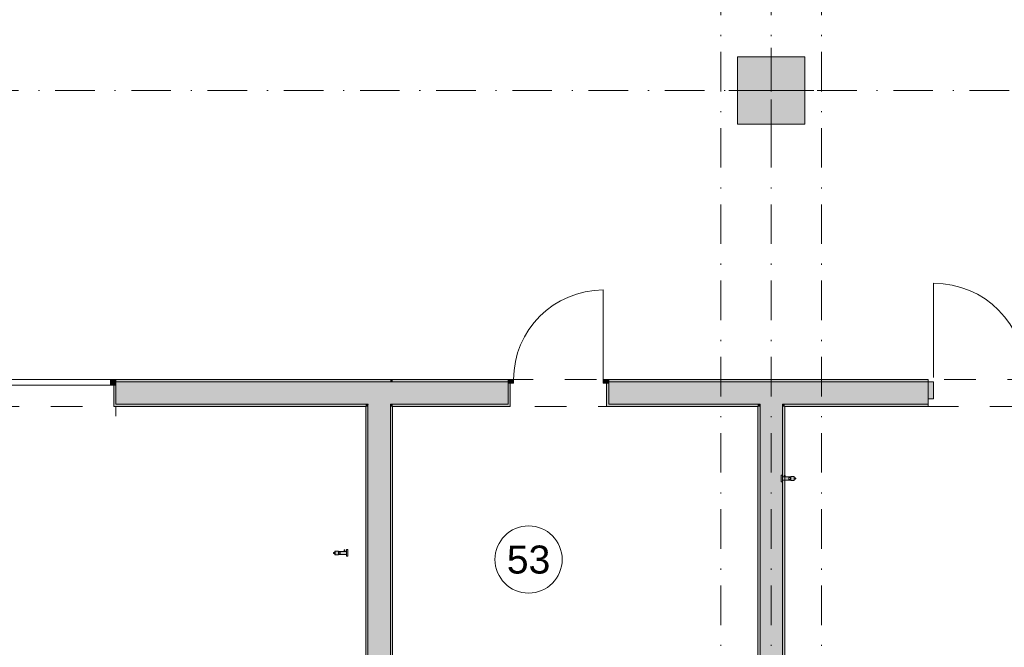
# Model space of a CAD drawing. Header units: millimetres. Extents: x 0 to 1184, y 0 to 836.
# Tile 125 of 241: x 734 to 822, y 490 to 546. Entities that reach past the tile are written whole.
import ezdxf
from ezdxf.xclip import XClip

# ---------------------------------------------------------------- set-up
doc = ezdxf.new("R2010")
doc.units = ezdxf.units.MM
doc.header["$MEASUREMENT"] = 0
doc.header["$XCLIPFRAME"] = 0
doc.linetypes.add('Штриховая', pattern=[5.644444, 2.822222, -2.822222])
doc.linetypes.add('Штрихпунктирная', pattern=[6.702778, 3.527778, -1.763889, 0, -1.411111])
for name, color, linetype in [('Интерьер - Мебель', 7, 'Continuous'), ('Интерьер - Оборудование', 7, 'Continuous'), ('Конструктив - Колонны', 7, 'Continuous'), ('Конструктив - Навесные Стены', 7, 'Continuous'), ('Конструктив - Стены Блок 200 нов', 7, 'Continuous'), ('Элемент Модели - Зона', 7, 'Continuous'), ('Элемент Модели - Оси', 7, 'Continuous')]:
    doc.layers.add(name, color=color, linetype=linetype)
doc.styles.add('СГЕНЕРИР_СТИЛЬ_3', font='txt')

# ---------------------------------------------------------------- blocks, each defined once
blk = doc.blocks.new('Чертеж_4_4', base_point=(-278.479, 89.564))
at = {"layer": 'Интерьер - Оборудование', "linetype": 'Continuous', "lineweight": 0, "true_color": 0xe5e5e5}
for points in [[(802.687, 505.113), (802.675, 505.113), (802.665, 505.078), (802.527, 505.078), (802.527, 505.146), (802.527, 505.194), (802.527, 505.226), (802.527, 505.24), (802.407, 505.24), (802.407, 505.226), (802.407, 505.194), (802.407, 505.146), (802.407, 505.086), (802.407, 505.016), (802.407, 504.941), (802.407, 504.866), (802.407, 504.796), (802.407, 504.736), (802.407, 504.688), (802.407, 504.656), (802.407, 504.642), (802.527, 504.642), (802.527, 504.656), (802.527, 504.688), (802.527, 504.736), (802.527, 504.796), (803.192, 504.803), (803.258, 504.801), (803.258, 504.783), (803.258, 504.771), (803.563, 504.771), (803.573, 504.775), (803.578, 504.786), (803.578, 504.798), (803.578, 504.812), (803.578, 504.831), (803.578, 504.855), (803.578, 504.882), (803.616, 504.89), (803.658, 504.89), (803.676, 504.892), (803.686, 504.896), (803.694, 504.902), (803.706, 504.918), (803.711, 504.947), (803.709, 504.957), (803.705, 504.967), (803.699, 504.975), (803.683, 504.987), (803.654, 504.992), (803.605, 504.992), (803.578, 504.992), (803.578, 505.027), (803.578, 505.051), (803.578, 505.07), (803.578, 505.084), (803.578, 505.096), (803.573, 505.106), (803.563, 505.111), (803.258, 505.111), (803.258, 505.099), (803.258, 505.083), (803.198, 505.081), (802.785, 505.078), (802.785, 505.113), (802.764, 505.113), (802.764, 505.215), (802.747, 505.215), (802.729, 505.215), (802.711, 505.215), (802.696, 505.215)], [(763.454, 498.471), (763.454, 498.573), (763.429, 498.573), (763.411, 498.573), (763.394, 498.573), (763.381, 498.573), (763.377, 498.471), (763.365, 498.471), (763.356, 498.437), (762.948, 498.437), (762.883, 498.439), (762.883, 498.457), (762.883, 498.469), (762.578, 498.469), (762.567, 498.465), (762.563, 498.454), (762.563, 498.442), (762.563, 498.428), (762.563, 498.409), (762.563, 498.385), (762.563, 498.358), (762.536, 498.35), (762.494, 498.35), (762.457, 498.345), (762.442, 498.333), (762.436, 498.325), (762.431, 498.315), (762.429, 498.305), (762.434, 498.276), (762.446, 498.261), (762.455, 498.254), (762.464, 498.25), (762.475, 498.248), (762.524, 498.248), (762.563, 498.248), (762.563, 498.213), (762.563, 498.19), (762.563, 498.17), (762.563, 498.156), (762.563, 498.144), (762.567, 498.134), (762.578, 498.129), (762.883, 498.129), (762.883, 498.141), (762.883, 498.157), (762.943, 498.159), (763.613, 498.162), (763.613, 498.094), (763.613, 498.046), (763.613, 498.014), (763.613, 498), (763.733, 498), (763.733, 498.014), (763.733, 498.046), (763.733, 498.094), (763.733, 498.155), (763.733, 498.225), (763.733, 498.299), (763.733, 498.374), (763.733, 498.444), (763.733, 498.505), (763.733, 498.552), (763.733, 498.584), (763.733, 498.599), (763.613, 498.599), (763.613, 498.584), (763.613, 498.552), (763.613, 498.505), (763.613, 498.444), (763.475, 498.437), (763.475, 498.471)]]:
    blk.add_hatch(color=254, dxfattribs=at).paths.add_polyline_path(points)
at = {"layer": 'Конструктив - Колонны', "linetype": 'Continuous', "lineweight": 0, "true_color": 0x000000}
blk.add_hatch(color=18, dxfattribs=at).paths.add_polyline_path([(798.521, 536.564), (804.521, 536.564), (804.521, 542.564), (798.521, 542.564)])
at = {"layer": 'Конструктив - Навесные Стены', "linetype": 'Continuous', "lineweight": 0, "true_color": 0x000000}
blk.add_hatch(color=18, dxfattribs=at).paths.add_polyline_path([(816.021, 512.064), (816.021, 513.564), (815.521, 513.564), (815.521, 512.064)])
at = {"layer": 'Конструктив - Стены Блок 200 нов', "linetype": 'Continuous', "lineweight": 0, "true_color": 0x000000}
for points in [[(742.516, 513.764), (742.516, 513.264), (743.016, 513.264), (743.016, 513.764)], [(743.016, 513.564), (767.518, 513.564), (767.518, 513.764), (743.016, 513.764)], [(743.016, 513.564), (743.016, 513.264), (743.016, 511.564), (765.518, 511.564), (765.518, 513.564)], [(765.518, 511.564), (767.518, 513.564), (765.518, 513.564)], [(765.518, 511.564), (767.518, 511.564), (767.518, 513.564)], [(767.518, 513.564), (767.718, 513.764), (767.518, 513.764)], [(767.518, 513.564), (767.718, 513.564), (767.718, 513.764)], [(767.518, 513.564), (767.518, 511.564), (767.718, 511.564), (767.718, 513.564)], [(767.718, 513.564), (778.02, 513.564), (778.02, 513.764), (767.718, 513.764)], [(767.718, 513.564), (767.718, 511.564), (778.02, 511.564), (778.02, 513.464), (778.02, 513.564)], [(778.02, 513.464), (778.52, 513.464), (778.52, 513.764), (778.02, 513.764)], [(778.02, 511.364), (778.22, 511.364), (778.22, 513.464), (778.02, 513.464), (778.02, 511.564)], [(787.02, 513.764), (786.52, 513.764), (786.52, 513.464), (787.02, 513.464)], [(786.82, 511.364), (787.02, 511.364), (787.02, 511.564), (787.02, 513.464), (786.82, 513.464)], [(787.02, 513.564), (815.521, 513.564), (815.521, 513.764), (787.02, 513.764)], [(787.02, 513.564), (787.02, 513.464), (787.02, 511.564), (800.521, 511.564), (800.521, 513.564)], [(800.521, 511.564), (802.521, 511.564), (802.521, 513.564), (800.521, 513.564)], [(802.521, 511.564), (815.521, 511.564), (815.521, 513.564), (802.521, 513.564)], [(742.816, 511.364), (743.016, 511.364), (743.016, 511.564), (743.016, 513.264), (742.816, 513.264)], [(743.016, 511.564), (743.016, 511.364), (765.318, 511.364), (765.318, 511.564)], [(765.318, 511.364), (765.518, 511.564), (765.318, 511.564)], [(765.318, 511.364), (765.518, 511.364), (765.518, 511.564)], [(765.318, 511.364), (765.318, 455.064), (765.518, 455.064), (765.518, 511.364)], [(765.518, 511.564), (765.518, 455.064), (767.518, 455.064), (767.518, 511.564)], [(767.518, 511.564), (767.518, 511.364), (767.718, 511.364), (767.718, 511.564)], [(767.518, 511.364), (767.518, 455.064), (767.718, 455.064), (767.718, 511.364)], [(767.718, 511.564), (767.718, 511.364), (778.02, 511.364), (778.02, 511.564)], [(787.02, 511.564), (787.02, 511.364), (800.321, 511.364), (800.321, 511.564)], [(800.321, 511.364), (800.521, 511.364), (800.521, 511.564), (800.321, 511.564)], [(800.321, 511.364), (800.321, 455.064), (800.521, 455.064), (800.521, 511.364)], [(800.521, 511.364), (802.521, 511.364), (802.521, 511.564), (800.521, 511.564)], [(802.521, 455.064), (802.521, 511.364), (800.521, 511.364), (800.521, 455.064)], [(802.521, 511.364), (802.721, 511.364), (802.721, 511.564), (802.521, 511.564)], [(802.721, 455.064), (802.721, 511.364), (802.521, 511.364), (802.521, 455.064)], [(802.721, 511.364), (815.521, 511.364), (815.521, 511.564), (802.721, 511.564)]]:
    blk.add_hatch(color=18, dxfattribs=at).paths.add_polyline_path(points)
at = {"layer": 'Интерьер - Мебель', "color": 7, "linetype": 'Continuous', "lineweight": 15, "flags": 128}
blk.add_lwpolyline([(712.016, 511.364), (688.718, 511.364), (688.718, 452.764), (765.318, 452.764), (765.318, 511.364), (743.016, 511.364), (743.016, 510.514)], dxfattribs=at)
at = {"layer": 'Интерьер - Оборудование', "color": 7, "linetype": 'Continuous', "lineweight": 15}
for p, q in [((802.527, 505.078), (802.527, 504.803)), ((802.665, 505.078), (802.785, 505.078)), ((802.687, 505.113), (802.764, 505.113)), ((803.098, 504.856), (803.098, 505.026)), ((803.101, 505.041), (803.176, 505.041)), ((803.176, 504.841), (803.101, 504.841)), ((803.258, 505.081), (803.258, 504.801)), ((803.563, 505.111), (803.563, 504.771)), ((803.578, 504.992), (803.578, 504.89)), ((762.578, 498.469), (762.578, 498.129)), ((762.883, 498.439), (762.883, 498.159)), ((763.475, 498.437), (763.356, 498.437)), ((763.454, 498.471), (763.377, 498.471)), ((763.613, 498.437), (763.613, 498.162)), ((762.563, 498.35), (762.563, 498.248)), ((763.039, 498.399), (762.964, 498.399)), ((762.964, 498.199), (763.039, 498.199)), ((763.043, 498.214), (763.043, 498.384))]:
    blk.add_line(p, q, dxfattribs=at)
at = {"layer": 'Интерьер - Оборудование', "color": 7, "linetype": 'Continuous', "lineweight": 15, "flags": 128}
for points in [[(802.687, 505.113), (802.687, 505.215), (802.711, 505.215), (802.729, 505.215), (802.747, 505.215), (802.759, 505.215), (802.764, 505.113), (802.775, 505.113), (802.785, 505.078), (803.192, 505.078), (803.258, 505.081), (803.258, 505.099), (803.258, 505.111), (803.563, 505.111), (803.573, 505.106), (803.578, 505.096), (803.578, 505.084), (803.578, 505.07), (803.578, 505.051), (803.578, 505.027), (803.578, 505), (803.605, 504.992), (803.646, 504.992), (803.683, 504.987), (803.699, 504.975), (803.705, 504.967), (803.709, 504.957), (803.711, 504.947), (803.706, 504.918), (803.694, 504.902), (803.686, 504.896), (803.676, 504.892), (803.666, 504.89), (803.616, 504.89), (803.578, 504.89), (803.578, 504.855), (803.578, 504.831), (803.578, 504.812), (803.578, 504.798), (803.578, 504.786), (803.573, 504.775), (803.563, 504.771), (803.258, 504.771), (803.258, 504.783), (803.258, 504.799), (803.198, 504.801), (802.527, 504.803), (802.527, 504.736), (802.527, 504.688), (802.527, 504.656), (802.527, 504.642), (802.407, 504.642), (802.407, 504.656), (802.407, 504.688), (802.407, 504.736), (802.407, 504.796), (802.407, 504.866), (802.407, 504.941), (802.407, 505.016), (802.407, 505.086), (802.407, 505.146), (802.407, 505.194), (802.407, 505.226), (802.407, 505.24), (802.527, 505.24), (802.527, 505.226), (802.527, 505.194), (802.527, 505.146), (802.527, 505.086), (802.665, 505.078), (802.665, 505.113)], [(763.454, 498.471), (763.454, 498.573), (763.429, 498.573), (763.411, 498.573), (763.394, 498.573), (763.381, 498.573), (763.377, 498.471), (763.365, 498.471), (763.356, 498.437), (762.948, 498.437), (762.883, 498.439), (762.883, 498.457), (762.883, 498.469), (762.578, 498.469), (762.567, 498.465), (762.563, 498.454), (762.563, 498.442), (762.563, 498.428), (762.563, 498.409), (762.563, 498.385), (762.563, 498.358), (762.536, 498.35), (762.494, 498.35), (762.457, 498.345), (762.442, 498.333), (762.436, 498.325), (762.431, 498.315), (762.429, 498.305), (762.434, 498.276), (762.446, 498.261), (762.455, 498.254), (762.464, 498.25), (762.475, 498.248), (762.524, 498.248), (762.563, 498.248), (762.563, 498.213), (762.563, 498.19), (762.563, 498.17), (762.563, 498.156), (762.563, 498.144), (762.567, 498.134), (762.578, 498.129), (762.883, 498.129), (762.883, 498.141), (762.883, 498.157), (762.943, 498.159), (763.613, 498.162), (763.613, 498.094), (763.613, 498.046), (763.613, 498.014), (763.613, 498), (763.733, 498), (763.733, 498.014), (763.733, 498.046), (763.733, 498.094), (763.733, 498.155), (763.733, 498.225), (763.733, 498.299), (763.733, 498.374), (763.733, 498.444), (763.733, 498.505), (763.733, 498.552), (763.733, 498.584), (763.733, 498.599), (763.613, 498.599), (763.613, 498.584), (763.613, 498.552), (763.613, 498.505), (763.613, 498.444), (763.475, 498.437), (763.475, 498.471)]]:
    blk.add_lwpolyline(points, close=True, dxfattribs=at)
at = {"layer": 'Интерьер - Оборудование', "color": 7, "linetype": 'Continuous', "lineweight": 15}
for centre, radius, start, end in [((803.101, 505.037), 0.00422, 90, 190.21577), ((803.041, 505.026), 0.0565, 0, 10.21601), ((803.041, 504.856), 0.0565, 349.78399, 0), ((803.101, 504.845), 0.00422, 169.78423, 270), ((803.404, 504.991), 0.233, 163.6601, 167.49027), ((803.404, 504.891), 0.233, 192.50973, 196.3399), ((803.255, 505.034), 0.0777, 152.22653, 163.66012), ((803.255, 504.848), 0.0777, 196.33988, 207.77347), ((803.229, 505.048), 0.048, 141.98538, 152.22653), ((803.229, 504.834), 0.048, 207.77347, 218.01462), ((803.198, 505.072), 0.00883, 90, 141.98522), ((803.198, 504.81), 0.00883, 218.01478, 270), ((803.198, 505.072), 0.00883, 38.01478, 90), ((803.198, 504.81), 0.00883, 270, 321.98522), ((803.167, 505.048), 0.048, 27.77347, 38.01462), ((803.167, 504.834), 0.048, 321.98538, 332.22653), ((803.14, 505.034), 0.0786, 16.08805, 27.77346), ((803.14, 504.848), 0.0786, 332.22654, 343.91195), ((802.984, 504.989), 0.241, 12.26477, 16.08807), ((802.984, 504.893), 0.241, 343.91193, 347.73523), ((802.875, 504.965), 0.352, 4.16407, 12.26478), ((802.875, 504.917), 0.352, 347.73522, 355.83593), ((802.543, 504.941), 0.686, 0, 4.16407), ((802.543, 504.941), 0.686, 355.83593, 0), ((762.974, 498.406), 0.048, 141.98538, 152.22653), ((762.943, 498.43), 0.00883, 90, 141.98522), ((762.943, 498.43), 0.00883, 38.01478, 90), ((762.912, 498.406), 0.048, 27.77347, 38.01462), ((763.598, 498.299), 0.686, 175.83593, 180), ((763.598, 498.299), 0.686, 180, 184.16407), ((763.265, 498.323), 0.352, 167.73522, 175.83593), ((763.265, 498.275), 0.352, 184.16407, 192.26478), ((763.157, 498.347), 0.241, 163.91193, 167.73523), ((763.157, 498.251), 0.241, 192.26477, 196.08807), ((763.001, 498.392), 0.0786, 152.22654, 163.91195), ((763.001, 498.206), 0.0786, 196.08805, 207.77346), ((762.974, 498.192), 0.048, 207.77347, 218.01462), ((762.943, 498.168), 0.00883, 218.01478, 270), ((762.943, 498.168), 0.00883, 270, 321.98522), ((762.912, 498.192), 0.048, 321.98538, 332.22653), ((762.886, 498.392), 0.0777, 16.33988, 27.77347), ((762.886, 498.206), 0.0777, 332.22653, 343.66012), ((762.737, 498.349), 0.233, 12.50973, 16.3399), ((762.737, 498.25), 0.233, 343.6601, 347.49027), ((763.039, 498.395), 0.00422, 349.78423, 90), ((763.039, 498.203), 0.00422, 270, 10.21577), ((763.099, 498.384), 0.0565, 169.78399, 180), ((763.099, 498.214), 0.0565, 180, 190.21601)]:
    blk.add_arc(centre, radius, start, end, dxfattribs=at)
at = {"layer": 'Конструктив - Колонны', "color": 251, "linetype": 'Continuous', "lineweight": 5, "true_color": 0x575757}
for p, q in [((801.521, 540.364), (801.521, 543.364)), ((800.721, 539.564), (797.721, 539.564)), ((802.321, 539.564), (805.321, 539.564)), ((801.521, 538.764), (801.521, 535.764))]:
    blk.add_line(p, q, dxfattribs=at)
at = {"layer": 'Конструктив - Колонны', "color": 251, "linetype": 'Continuous', "lineweight": 15, "true_color": 0x575757, "flags": 128}
blk.add_lwpolyline([(798.521, 536.564), (804.521, 536.564), (804.521, 542.564), (798.521, 542.564)], close=True, dxfattribs=at)
at = {"layer": 'Конструктив - Колонны', "color": 251, "linetype": 'Continuous', "lineweight": 5, "true_color": 0x575757}
blk.add_point((801.521, 539.564), dxfattribs=at)
at = {"layer": 'Конструктив - Навесные Стены', "color": 7, "linetype": 'Continuous', "lineweight": 15}
for p, q in [((815.521, 513.564), (815.521, 512.064)), ((816.021, 513.564), (815.521, 513.564)), ((816.021, 513.564), (816.021, 512.064)), ((816.021, 512.064), (815.521, 512.064))]:
    blk.add_line(p, q, dxfattribs=at)
at = {"layer": 'Конструктив - Стены Блок 200 нов', "color": 251, "linetype": 'Continuous', "lineweight": 5, "true_color": 0x575757}
for p, q in [((786.52, 513.764), (786.52, 521.764)), ((743.016, 513.764), (731.616, 513.764)), ((742.516, 513.764), (742.516, 513.264)), ((743.016, 513.764), (742.516, 513.764)), ((743.016, 513.264), (743.016, 513.764)), ((778.52, 513.764), (778.02, 513.764)), ((778.02, 513.764), (778.02, 513.464)), ((778.02, 513.464), (778.52, 513.464)), ((778.52, 513.464), (778.52, 513.764)), ((787.02, 513.764), (786.52, 513.764)), ((786.52, 513.764), (786.52, 513.464)), ((786.52, 513.464), (787.02, 513.464)), ((787.02, 513.464), (787.02, 513.764)), ((743.016, 513.264), (731.616, 513.264)), ((742.516, 513.264), (743.016, 513.264))]:
    blk.add_line(p, q, dxfattribs=at)
at = {"layer": 'Конструктив - Стены Блок 200 нов', "color": 251, "linetype": 'Continuous', "lineweight": 20, "true_color": 0x575757}
for p, q in [((743.016, 513.764), (743.016, 513.564)), ((743.016, 513.764), (743.016, 513.564)), ((743.016, 513.764), (743.016, 513.564)), ((765.518, 513.564), (743.016, 513.564)), ((743.016, 513.564), (743.016, 513.264)), ((743.016, 513.564), (743.016, 513.264)), ((743.016, 513.564), (743.016, 513.264)), ((767.518, 513.564), (765.518, 513.564)), ((767.518, 513.564), (765.518, 513.564)), ((767.718, 513.564), (767.518, 513.564)), ((767.718, 513.564), (767.518, 513.564)), ((778.02, 513.564), (767.718, 513.564)), ((778.02, 513.764), (778.02, 513.564)), ((778.02, 513.764), (778.02, 513.564)), ((778.02, 513.764), (778.02, 513.564)), ((778.02, 513.564), (778.02, 513.464)), ((778.02, 513.564), (778.02, 513.464)), ((778.02, 513.564), (778.02, 513.464)), ((778.02, 513.464), (778.22, 513.464)), ((778.02, 511.564), (778.02, 513.464)), ((778.22, 513.464), (778.22, 511.364)), ((778.22, 513.464), (778.22, 511.364)), ((786.82, 513.464), (786.82, 511.364)), ((787.02, 513.464), (786.82, 513.464)), ((786.82, 513.464), (786.82, 511.364)), ((787.02, 513.764), (787.02, 513.564)), ((787.02, 513.764), (787.02, 513.564)), ((787.02, 513.764), (787.02, 513.564)), ((800.521, 513.564), (787.02, 513.564)), ((787.02, 513.564), (787.02, 513.464)), ((787.02, 513.564), (787.02, 513.464)), ((787.02, 513.564), (787.02, 513.464)), ((787.02, 511.564), (787.02, 513.464)), ((802.521, 513.564), (800.521, 513.564)), ((815.521, 513.564), (802.521, 513.564)), ((742.816, 513.264), (742.816, 511.364)), ((743.016, 513.264), (742.816, 513.264)), ((742.816, 513.264), (742.816, 511.364)), ((743.016, 511.564), (743.016, 513.264)), ((743.016, 511.364), (742.816, 511.364)), ((743.016, 511.364), (742.816, 511.364)), ((743.016, 511.564), (765.318, 511.564)), ((765.518, 511.564), (765.318, 511.564)), ((765.518, 511.564), (765.318, 511.564)), ((765.518, 511.564), (765.518, 455.064)), ((767.518, 511.564), (767.718, 511.564)), ((767.518, 455.064), (767.518, 511.564)), ((767.518, 511.564), (767.718, 511.564)), ((767.718, 511.564), (778.02, 511.564)), ((778.02, 511.364), (778.22, 511.364)), ((778.02, 511.364), (778.22, 511.364)), ((787.02, 511.364), (786.82, 511.364)), ((787.02, 511.364), (786.82, 511.364)), ((787.02, 511.564), (800.521, 511.564)), ((800.521, 511.564), (800.521, 511.364)), ((800.521, 511.564), (800.521, 511.364)), ((800.521, 511.364), (800.521, 455.064)), ((802.521, 511.364), (802.521, 511.564)), ((802.521, 511.364), (802.521, 511.564)), ((802.521, 511.564), (815.521, 511.564)), ((802.521, 455.064), (802.521, 511.364))]:
    blk.add_line(p, q, dxfattribs=at)
at = {"layer": 'Конструктив - Стены Блок 200 нов', "color": 251, "linetype": 'Continuous', "lineweight": 20, "true_color": 0x575757, "flags": 128}
for points in [[(767.518, 513.764), (743.016, 513.764)], [(767.718, 513.764), (767.518, 513.764)], [(778.02, 513.764), (767.718, 513.764)], [(815.521, 513.764), (787.02, 513.764)], [(815.521, 513.764), (815.521, 513.564)], [(815.521, 513.564), (815.521, 511.564)], [(743.016, 511.364), (765.318, 511.364)], [(765.318, 511.364), (765.318, 455.064)], [(767.718, 455.064), (767.718, 511.364)], [(767.718, 511.364), (778.02, 511.364)], [(787.02, 511.364), (800.321, 511.364)], [(800.321, 511.364), (800.321, 455.064)], [(802.721, 455.064), (802.721, 511.364)], [(802.721, 511.364), (815.521, 511.364)], [(815.521, 511.564), (815.521, 511.364)]]:
    blk.add_lwpolyline(points, dxfattribs=at)
at = {"layer": 'Конструктив - Стены Блок 200 нов', "color": 251, "linetype": 'Continuous', "lineweight": 5, "true_color": 0x575757}
blk.add_arc((786.52, 513.764), 8, 90, 180, dxfattribs=at)
at = {"layer": 'Конструктив - Стены Блок 200 нов', "color": 251, "linetype": 'Continuous', "lineweight": 20, "true_color": 0x575757}
blk.add_point((765.518, 511.564), dxfattribs=at)
at = {"layer": 'Элемент Модели - Зона', "color": 7, "linetype": 'Continuous', "lineweight": 15}
for p, q in [((816.021, 514.164), (816.021, 522.367)), ((816.021, 514.164), (816.021, 513.964)), ((816.021, 513.964), (816.021, 514.164))]:
    blk.add_line(p, q, dxfattribs=at)
at = {"layer": 'Элемент Модели - Зона', "color": 7, "linetype": 'Штриховая', "lineweight": 15, "flags": 128}
for points in [[(83.021, 539.138), (82.621, 539.138), (82.621, 452.764), (140.324, 452.764), (140.324, 480.98), (172.947, 513.615), (173.088, 513.474), (173.088, 513.764), (354.521, 513.764), (354.521, 513.564), (495.519, 513.564), (495.519, 513.764), (862.335, 513.764), (894.689, 481.329), (894.722, 477.983), (894.722, 452.614), (895.121, 452.614), (895.121, 432.564), (892.721, 432.564), (892.721, 446.564), (888.521, 446.564), (888.521, 450.564), (804.521, 450.564), (804.521, 446.564), (798.521, 446.564), (798.521, 450.564), (714.721, 450.564), (714.721, 359.264), (798.521, 359.264), (798.521, 366.064), (804.521, 366.064), (804.521, 354.164), (845.321, 354.164), (845.321, 363.264), (846.521, 363.264), (846.521, 301.365), (892.721, 301.365), (892.721, 352.064), (888.021, 352.064), (888.021, 367.064), (892.721, 367.064), (892.721, 417.564), (895.121, 417.564), (895.121, 291.065), (892.721, 291.065), (892.721, 298.965), (714.721, 298.965), (714.721, 236.065), (892.721, 236.065), (892.721, 266.565), (888.522, 266.565), (888.522, 272.82), (892.721, 272.82), (892.721, 276.065), (895.121, 276.065), (895.121, 272.765), (930.021, 272.765), (930.021, 461.615), (923.91, 461.615), (923.91, 539.564), (978.521, 539.564), (978.521, 542.564), (984.521, 542.564), (984.521, 539.564), (1131.771, 539.564), (1131.771, 540.564), (1122.771, 540.564), (1122.771, 564.564), (1048.521, 564.564), (1048.521, 626.364), (1026.821, 626.364), (1026.821, 632.564), (1013.35, 632.564), (984.521, 632.564), (984.521, 626.564), (978.521, 626.564), (978.521, 631.689), (969.519, 631.689), (894.521, 631.689), (894.521, 626.564), (888.521, 626.564), (888.521, 631.689), (804.521, 631.689), (804.521, 626.564), (798.521, 626.564), (798.521, 631.689), (714.521, 631.689), (714.521, 626.564), (708.521, 626.564), (708.521, 631.689), (628.021, 631.689), (628.021, 626.564), (622.021, 626.564), (621.021, 626.564), (621.021, 575.892), (496.022, 575.892), (496.022, 627.564), (496.022, 706.464), (496.122, 706.464), (496.122, 768.064), (468.721, 768.064), (468.721, 686.864), (461.167, 686.864), (461.167, 631.684), (444.522, 631.684), (444.522, 626.564), (438.522, 626.564), (438.522, 631.684), (354.521, 631.684), (354.521, 626.564), (348.521, 626.564), (348.521, 631.684), (331.772, 631.684), (331.772, 554.564), (331.772, 539.564), (264.521, 539.564), (264.521, 536.564), (258.521, 536.564), (258.521, 539.564), (174.521, 539.564), (174.521, 536.564), (168.521, 536.564), (168.521, 539.564), (89.021, 539.564), (89.021, 536.564), (83.021, 536.564)], [(798.521, 536.564), (798.521, 542.564), (804.521, 542.564), (804.521, 536.564)], [(688.718, 511.364), (688.718, 455.064), (765.318, 455.064), (765.318, 511.364)], [(800.321, 455.064), (800.321, 511.364), (767.718, 511.364), (767.718, 455.064)], [(815.521, 511.364), (802.721, 511.364), (802.721, 455.071), (892.322, 455.071), (892.322, 480.383), (861.341, 511.364)]]:
    blk.add_lwpolyline(points, close=True, dxfattribs=at)
at = {"layer": 'Элемент Модели - Зона', "color": 7, "linetype": 'Continuous', "lineweight": 15, "flags": 128}
blk.add_lwpolyline([(782.855, 497.716, 1), (776.855, 497.716, 1)], format="xyb", close=True, dxfattribs=at)
at = {"layer": 'Элемент Модели - Зона', "color": 7, "linetype": 'Continuous', "lineweight": 15}
blk.add_arc((816.021, 514.164), 8.203, 0, 90, dxfattribs=at)
at = {"layer": 'Элемент Модели - Оси', "color": 7, "linetype": 'Штрихпунктирная', "lineweight": 15}
for p, q in [((797.021, 828.727), (797.021, 151.766)), ((801.521, 828.727), (801.521, 151.766)), ((806.021, 828.727), (806.021, 151.766)), ((57.32, 539.564), (1181.052, 539.564))]:
    blk.add_line(p, q, dxfattribs=at)
at = {"layer": 'Элемент Модели - Зона', "color": 7, "linetype": 'Continuous', "lineweight": 15, "insert": (779.855, 497.695), "char_height": 2.5, "attachment_point": 5, "style": 'СГЕНЕРИР_СТИЛЬ_3'}
blk.add_mtext('\\A1;{\\pqc;\\fArial|b0|i0|c204|p38;53}', dxfattribs=at)

msp = doc.modelspace()

# ---------------------------------------------------------------- block references
at = {"color": 161, "linetype": 'Continuous', "lineweight": 40, "true_color": 0x83aefe}
ref = msp.add_blockref('Чертеж_4_4', (-278.479, 89.564), dxfattribs=at)
XClip(ref).set_block_clipping_path([(57.3201676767, 151.7660533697), (1181.0522393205, 828.727105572)])

doc.saveas('drawing.dxf')
